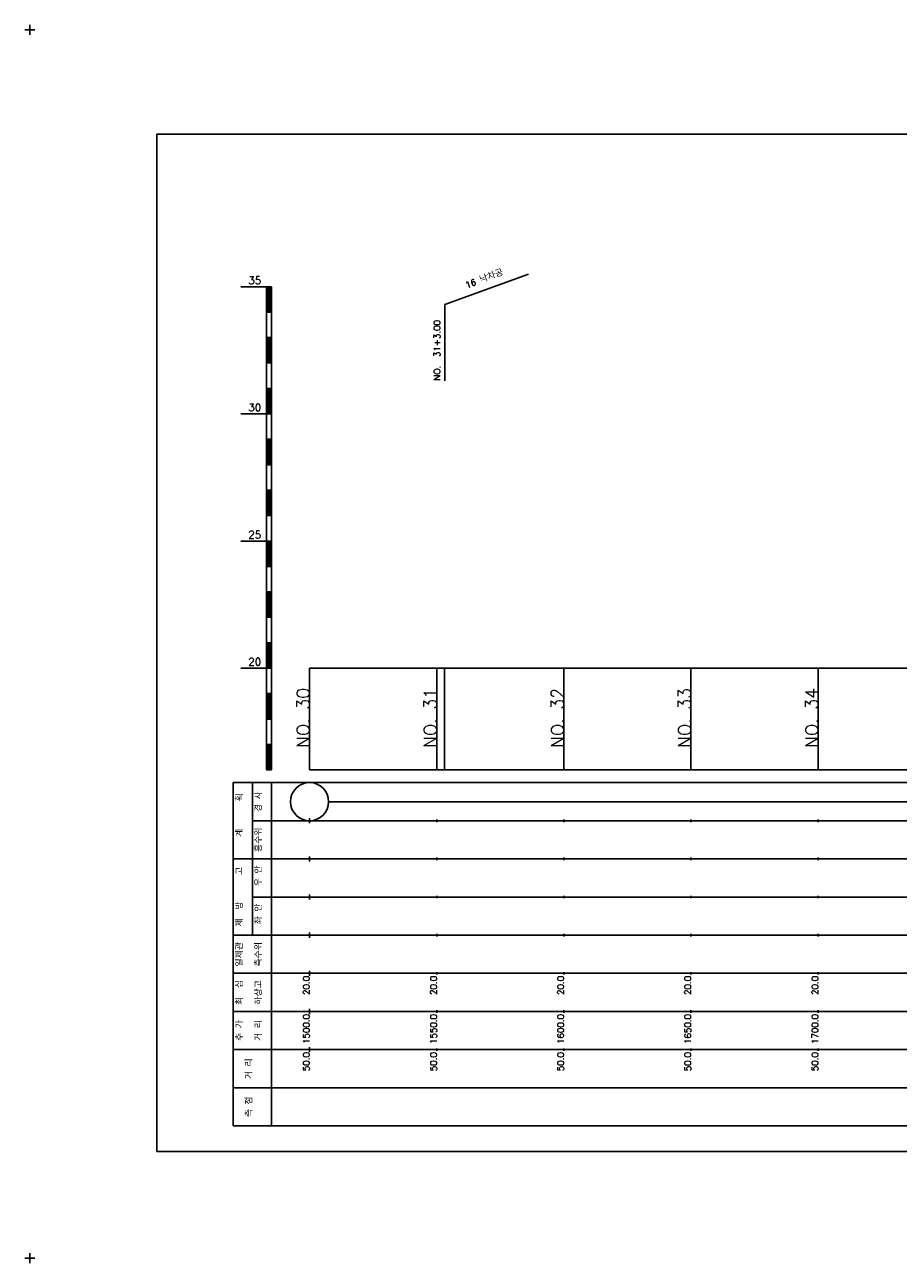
# Model space of a CAD drawing. Extents: x -2 to 685, y -2 to 1934.
# Tile 7 of 8: x -2 to 342, y 1447 to 1934. Entities that reach past the tile are written whole.
import ezdxf
from ezdxf.enums import TextEntityAlignment as Align

# ---------------------------------------------------------------- set-up
doc = ezdxf.new("R2010")
doc.units = 0
doc.header["$LTSCALE"] = 5
for name, color, linetype in [('BOX', 5, 'CONTINUOUS'), ('DT1', 3, 'CONTINUOUS'), ('LT1', 4, 'CONTINUOUS'), ('ST1', 7, 'CONTINUOUS')]:
    doc.layers.add(name, color=color, linetype=linetype)
doc.styles.add('GHS', font='ROMANS.shx', dxfattribs={"bigfont": 'GHS.shx'})

msp = doc.modelspace()

# ---------------------------------------------------------------- linework, layer by layer
at = {"layer": 'BOX'}
msp.add_lwpolyline([(50, 1491), (650, 1491), (650, 1891), (50, 1891), (50, 1491)], dxfattribs=at)
at = {"layer": 'LT1', "linetype": 'CONTINUOUS'}
for p, q in [((163.16, 1824), (196.05, 1835.97)), ((163.16, 1794), (163.16, 1824))]:
    msp.add_line(p, q, dxfattribs=at)
at = {"layer": 'LT1'}
for p, q in [((83, 1831), (93, 1831)), ((93, 1641), (93, 1831)), ((93, 1831), (95, 1831)), ((93.5, 1830.8), (93.5, 1821.2)), ((94, 1830.8), (94, 1821.2)), ((94.5, 1830.8), (94.5, 1821.2)), ((95, 1641), (95, 1831)), ((93, 1821), (95, 1821)), ((93, 1811), (95, 1811)), ((93.5, 1810.8), (93.5, 1801.2)), ((94, 1810.8), (94, 1801.2)), ((94.5, 1810.8), (94.5, 1801.2)), ((93, 1801), (95, 1801)), ((93, 1791), (95, 1791)), ((93.5, 1790.8), (93.5, 1781.2)), ((94, 1790.8), (94, 1781.2)), ((94.5, 1790.8), (94.5, 1781.2)), ((83, 1781), (93, 1781)), ((93, 1781), (95, 1781)), ((93, 1771), (95, 1771)), ((93.5, 1770.8), (93.5, 1761.2)), ((94, 1770.8), (94, 1761.2)), ((94.5, 1770.8), (94.5, 1761.2)), ((93, 1761), (95, 1761)), ((93, 1751), (95, 1751)), ((93.5, 1750.8), (93.5, 1741.2)), ((94, 1750.8), (94, 1741.2)), ((94.5, 1750.8), (94.5, 1741.2)), ((93, 1741), (95, 1741)), ((83, 1731), (93, 1731)), ((93, 1731), (95, 1731)), ((93.5, 1730.8), (93.5, 1721.2)), ((94, 1730.8), (94, 1721.2)), ((94.5, 1730.8), (94.5, 1721.2)), ((93, 1721), (95, 1721)), ((93, 1711), (95, 1711)), ((93.5, 1710.8), (93.5, 1701.2)), ((94, 1710.8), (94, 1701.2)), ((94.5, 1710.8), (94.5, 1701.2)), ((93, 1701), (95, 1701)), ((93, 1691), (95, 1691)), ((93.5, 1690.8), (93.5, 1681.2)), ((94, 1690.8), (94, 1681.2)), ((94.5, 1690.8), (94.5, 1681.2)), ((83, 1681), (93, 1681)), ((93, 1681), (95, 1681)), ((110, 1641), (110, 1681)), ((160, 1641), (160, 1681)), ((163, 1641), (163, 1681)), ((210, 1641), (210, 1681)), ((260, 1641), (260, 1681)), ((310, 1641), (310, 1681)), ((93, 1671), (95, 1671)), ((93.5, 1670.8), (93.5, 1661.2)), ((94, 1670.8), (94, 1661.2)), ((94.5, 1670.8), (94.5, 1661.2)), ((110, 1673.24), (110, 1675.24)), ((160, 1673.74), (160, 1674.74)), ((210, 1673.74), (210, 1674.74)), ((260, 1673.74), (260, 1674.74)), ((310, 1673.74), (310, 1674.74)), ((93, 1661), (95, 1661)), ((93, 1651), (95, 1651)), ((93.5, 1650.8), (93.5, 1641.2)), ((94, 1650.8), (94, 1641.2)), ((94.5, 1650.8), (94.5, 1641.2)), ((93, 1641), (95, 1641)), ((110, 1641), (610, 1641)), ((110, 1620), (110, 1622)), ((160, 1620.5), (160, 1621.5)), ((210, 1620.5), (210, 1621.5)), ((260, 1620.5), (260, 1621.5)), ((310, 1620.5), (310, 1621.5)), ((110, 1605), (110, 1607)), ((160, 1605.5), (160, 1606.5)), ((210, 1605.5), (210, 1606.5)), ((260, 1605.5), (260, 1606.5)), ((310, 1605.5), (310, 1606.5)), ((110, 1590), (110, 1592)), ((160, 1590.5), (160, 1591.5)), ((210, 1590.5), (210, 1591.5)), ((260, 1590.5), (260, 1591.5)), ((310, 1590.5), (310, 1591.5)), ((110, 1575), (110, 1577)), ((160, 1575.5), (160, 1576.5)), ((210, 1575.5), (210, 1576.5)), ((260, 1575.5), (260, 1576.5)), ((310, 1575.5), (310, 1576.5)), ((110, 1560), (110, 1562)), ((160, 1560.5), (160, 1561.5)), ((210, 1560.5), (210, 1561.5)), ((260, 1560.5), (260, 1561.5)), ((310, 1560.5), (310, 1561.5)), ((110, 1545), (110, 1547)), ((160, 1545.5), (160, 1546.5)), ((210, 1545.5), (210, 1546.5)), ((260, 1545.5), (260, 1546.5)), ((310, 1545.5), (310, 1546.5)), ((110, 1530), (110, 1532)), ((160, 1530.5), (160, 1531.5)), ((210, 1530.5), (210, 1531.5)), ((260, 1530.5), (260, 1531.5)), ((310, 1530.5), (310, 1531.5))]:
    msp.add_line(p, q, dxfattribs=at)
msp.add_lwpolyline([(110, 1681), (160, 1681), (210, 1681), (260, 1681), (310, 1681), (360, 1681), (410, 1681), (460, 1681), (510, 1681), (560, 1681), (610, 1681)], dxfattribs=at)
at = {"layer": 'ST1'}
for p, q in [((0, 1930), (0, 1934)), ((-2, 1932), (2, 1932)), ((80, 1501), (80, 1636)), ((80, 1636), (623, 1636)), ((87.5, 1606), (87.5, 1636)), ((95, 1501), (95, 1636)), ((87.5, 1621), (623, 1621)), ((80, 1606), (623, 1606)), ((87.5, 1576), (87.5, 1606)), ((87.5, 1591), (623, 1591)), ((80, 1576), (623, 1576)), ((80, 1561), (623, 1561)), ((80, 1546), (623, 1546)), ((80, 1531), (623, 1531)), ((80, 1516), (623, 1516)), ((80, 1501), (623, 1501)), ((-2, 1449), (2, 1449)), ((0, 1447), (0, 1451))]:
    msp.add_line(p, q, dxfattribs=at)
at = {"layer": 'ST1', "linetype": 'CONTINUOUS'}
msp.add_line((117.5, 1628.5), (602.5, 1628.5), dxfattribs=at)
msp.add_circle((110, 1628.5), 7.5, dxfattribs=at)

# ---------------------------------------------------------------- texts
at = {"layer": 'DT1', "linetype": 'CONTINUOUS', "style": 'GHS'}
for s, rotation, p in [('16 낙차공', 20, (179.16, 1832.99)), ('경 사', 90, (91.25, 1628.5)), ('  획', 90, (83.75, 1628.5)), ('홍수위', 90, (91.25, 1613.5)), ('   계', 90, (83.75, 1613.5)), (' 우 안', 90, (91.25, 1598.5)), ('   고', 90, (83.75, 1598.5)), (' 제  방', 90, (83.75, 1583.5)), (' 좌 안', 90, (91.25, 1583.5)), ('일제관', 90, (83.75, 1568.5)), ('측수위', 90, (91.25, 1568.5)), ('최  심', 90, (83.75, 1553.5)), ('하상고', 90, (91.25, 1553.5)), ('추 가', 90, (83.75, 1538.5)), ('거 리', 90, (91.25, 1538.5)), ('거 리', 90, (87.5, 1523.5)), ('측 점', 90, (87.5, 1508.5))]:
    msp.add_text(s, height=2.5, rotation=rotation, dxfattribs=at).set_placement(p, align=Align.CENTER)
at = {"layer": 'DT1', "style": 'GHS'}
for s, p in [('35', (91, 1832)), ('30', (91, 1782)), ('25', (91, 1732)), ('20', (91, 1682))]:
    msp.add_text(s, height=3, dxfattribs=at).set_placement(p, align=Align.RIGHT)
at = {"layer": 'DT1', "linetype": 'CONTINUOUS', "style": 'GHS'}
msp.add_text('NO.  31+3.00', height=2.5, rotation=90, dxfattribs=at).set_placement((161.41, 1794.12))
at = {"layer": 'DT1', "style": 'GHS'}
for s, height, p in [('NO. 30', 5, (110, 1673.24)), ('NO. 31', 5, (160, 1673.24)), ('NO. 32', 5, (210, 1673.24)), ('NO. 33', 5, (260, 1673.24)), ('NO. 34', 5, (310, 1673.24)), (' 20.0', 2.5, (110, 1560)), (' 20.0', 2.5, (160, 1560)), (' 20.0', 2.5, (210, 1560)), (' 20.0', 2.5, (260, 1560)), (' 20.0', 2.5, (310, 1560)), ('  1500.0', 2.5, (110, 1545)), ('  1550.0', 2.5, (160, 1545)), ('  1600.0', 2.5, (210, 1545)), ('  1650.0', 2.5, (260, 1545)), ('  1700.0', 2.5, (310, 1545)), ('  50.0', 2.5, (110, 1530)), ('  50.0', 2.5, (160, 1530)), ('  50.0', 2.5, (210, 1530)), ('  50.0', 2.5, (260, 1530)), ('  50.0', 2.5, (310, 1530))]:
    msp.add_text(s, height=height, rotation=90, dxfattribs=at).set_placement(p, align=Align.RIGHT)

doc.saveas('drawing.dxf')
